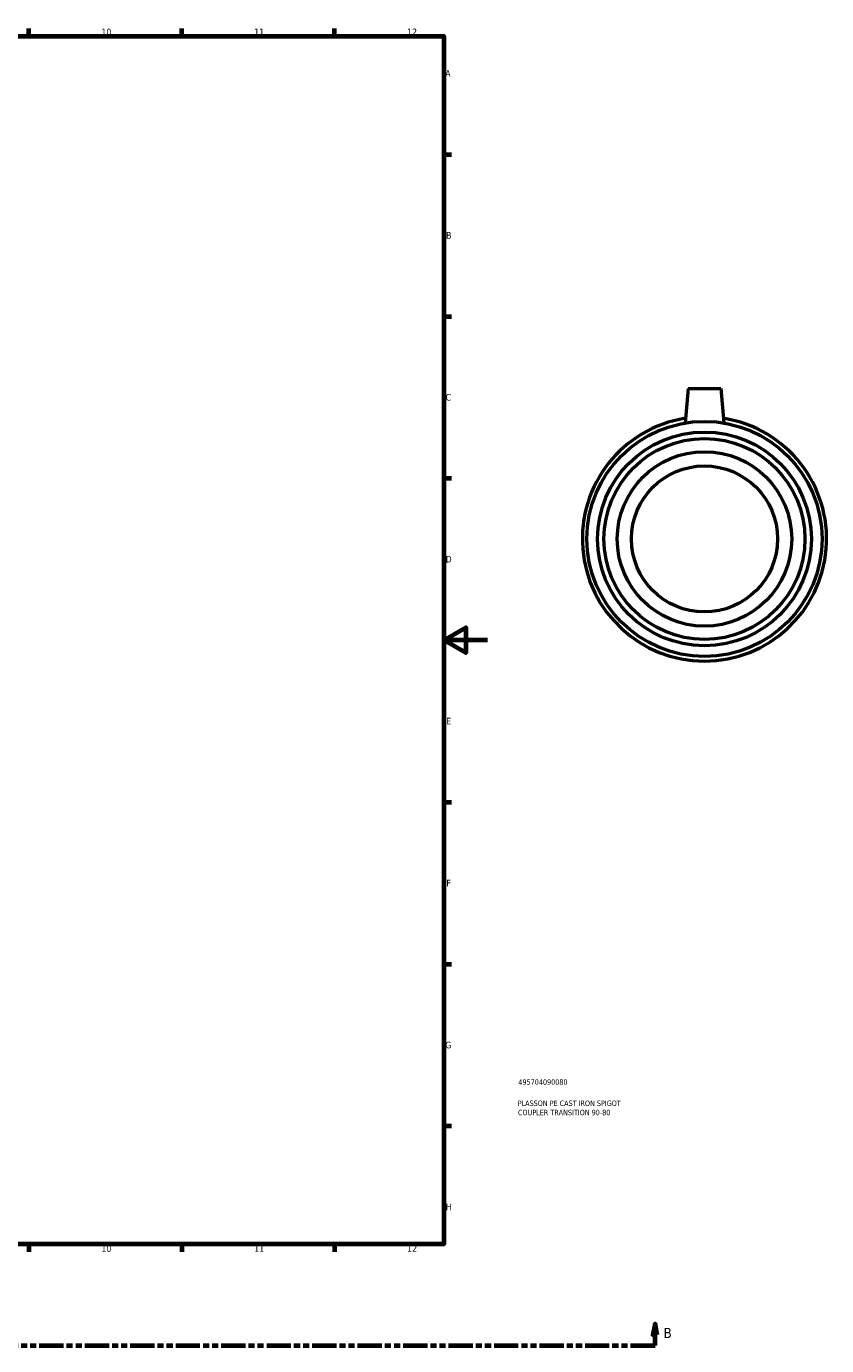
# Model space of a CAD drawing. Header units: millimetres. Extents: x -31 to 1225, y -620 to 882.
# Tile 5 of 6: x 630 to 996, y -26 to 578. Entities that reach past the tile are written whole.
import ezdxf

# ---------------------------------------------------------------- set-up
doc = ezdxf.new("R2010")
doc.units = ezdxf.units.MM
doc.linetypes.add('DOUBLE_DASH_CHAIN', pattern=[1.2403, 0.6614, -0.0827, 0.1654, -0.0827, 0.1654, -0.0827])
for name, color, linetype, lineweight in [('Border (ANSI)', 7, 'Continuous', 70), ('Section Line (ANSI)', 7, 'DOUBLE_DASH_CHAIN', 70), ('Title (ISO)', 7, 'Continuous', 50), ('Visible (ANSI)', 7, 'Continuous', 50)]:
    doc.layers.add(name, color=color, linetype=linetype, lineweight=lineweight)
doc.styles.add('Label Text (ANSI)', font='tahoma.ttf')
doc.styles.add('Note Text (ANSI)', font='tahoma.ttf')
doc.styles.add('Note Text (ISO)', font='tahoma.ttf')

# ---------------------------------------------------------------- blocks, each defined once
blk = doc.blocks.new('Borders Default Border')
at = {"layer": 'Border (ANSI)'}
for p, q in [((630.75, 574), (630.75, 577.45)), ((700.83, 574), (700.83, 577.45)), ((770.92, 574), (770.92, 577.45)), ((821, 519.75), (824.45, 519.75)), ((821, 445.5), (824.45, 445.5)), ((821, 371.25), (824.45, 371.25)), ((821, 222.75), (824.45, 222.75)), ((821, 148.5), (824.45, 148.5)), ((821, 74.25), (824.45, 74.25)), ((630.75, 20), (630.75, 16.55)), ((700.83, 20), (700.83, 16.55)), ((770.92, 20), (770.92, 16.55))]:
    blk.add_line(p, q, dxfattribs=at)
at = {"layer": 'Border (ANSI)', "flags": 128}
for points in [[(20, 20), (20, 574), (821, 574), (821, 20), (20, 20)], [(841, 297), (821, 297), (831, 302.77), (831, 291.23), (821, 297)]]:
    blk.add_lwpolyline(points, dxfattribs=at)
at = {"layer": 'Border (ANSI)', "attachment_point": 7, "style": 'Note Text (ANSI)'}
for s, insert, char_height in [('10', (663.96, 574.34), 3.048), ('11', (734.04, 574.4), 3.048), ('12', (804.13, 574.4), 3.048), ('A', (821.63, 555.35), 3.05), ('B', (821.99, 481.1), 3.05), ('C', (821.8, 406.8), 3.05), ('D', (821.81, 332.6), 3.05), ('E', (822.05, 258.35), 3.05), ('F', (822.14, 184.1), 3.05), ('G', (821.66, 109.79), 3.05), ('H', (821.81, 35.6), 3.05), ('10', (663.96, 16.49), 3.048), ('11', (734.04, 16.55), 3.048), ('12', (804.13, 16.55), 3.048)]:
    blk.add_mtext(s, dxfattribs=dict(at, insert=insert, char_height=char_height))
blk = doc.blocks.new('Title Blocks ISO')
at = {"layer": 'Title (ISO)', "color": 232, "true_color": 0xca0064, "style": 'Note Text (ISO)'}
for tag, p in [('PART_NUMBER_001', (34.16, 73.13)), ('DESCRIPTION_001', (33.84, 63.4)), ('DESCRIPTION_002', (33.98, 59.17))]:
    blk.add_attdef(tag, p, '', height=2.5, dxfattribs=at)
blk = doc.blocks.new('2dTransSection0')
at = {"layer": 'Section Line (ANSI)', "linetype": 'Continuous'}
for p, q in [((917.81, -16.47), (916.81, -21.47)), ((917.81, -21.47), (917.81, -16.47)), ((918.81, -21.47), (917.81, -16.47)), ((916.81, -21.47), (918.81, -21.47)), ((917.81, -26.47), (917.81, -21.47)), ((906.56, -26.47), (917.81, -26.47))]:
    blk.add_line(p, q, dxfattribs=at)
at = {"layer": 'Section Line (ANSI)', "linetype": 'DOUBLE_DASH_CHAIN', "ltscale": 16.810129}
blk.add_line((281.07, -26.47), (917.81, -26.47), dxfattribs=at)
at = {"layer": 'Section Line (ANSI)', "linetype": 'Continuous', "flags": 128}
blk.add_lwpolyline([(918.81, -21.47), (917.81, -16.47), (916.81, -21.47), (918.81, -21.47)], dxfattribs=at)
at = {"layer": 'Section Line (ANSI)'}
blk.add_solid([(918.81, -21.47), (917.81, -16.47), (916.81, -21.47), (918.81, -21.47)], dxfattribs=at)
at = {"layer": 'Section Line (ANSI)', "insert": (921.76, -22.97), "char_height": 4.57, "attachment_point": 7, "style": 'Label Text (ANSI)'}
blk.add_mtext('B', dxfattribs=at)

msp = doc.modelspace()

# ---------------------------------------------------------------- linework, layer by layer
at = {"layer": 'Visible (ANSI)'}
for p, q in [((932.964, 412.427), (931.578, 396.59)), ((932.964, 412.427), (947.964, 412.427)), ((947.964, 412.427), (949.349, 396.59))]:
    msp.add_line(p, q, dxfattribs=at)
for radius in [53.9, 49, 46.06, 40, 33.5]:
    msp.add_circle((940.464, 343.427), radius, dxfattribs=at)
msp.add_arc((940.464, 343.427), 56, 98.93419, 81.06581, dxfattribs=at)

# ---------------------------------------------------------------- block references
msp.add_blockref('Borders Default Border', (0, 0))
msp.add_blockref('Title Blocks ISO', (821, 20)).add_auto_attribs({'PART_NUMBER_001': '495704090080', 'DESCRIPTION_001': 'PLASSON PE CAST IRON SPIGOT', 'DESCRIPTION_002': 'COUPLER TRANSITION 90-80'})
at = {"layer": 'Section Line (ANSI)'}
msp.add_blockref('2dTransSection0', (0, 0), dxfattribs=at)

doc.saveas('drawing.dxf')
